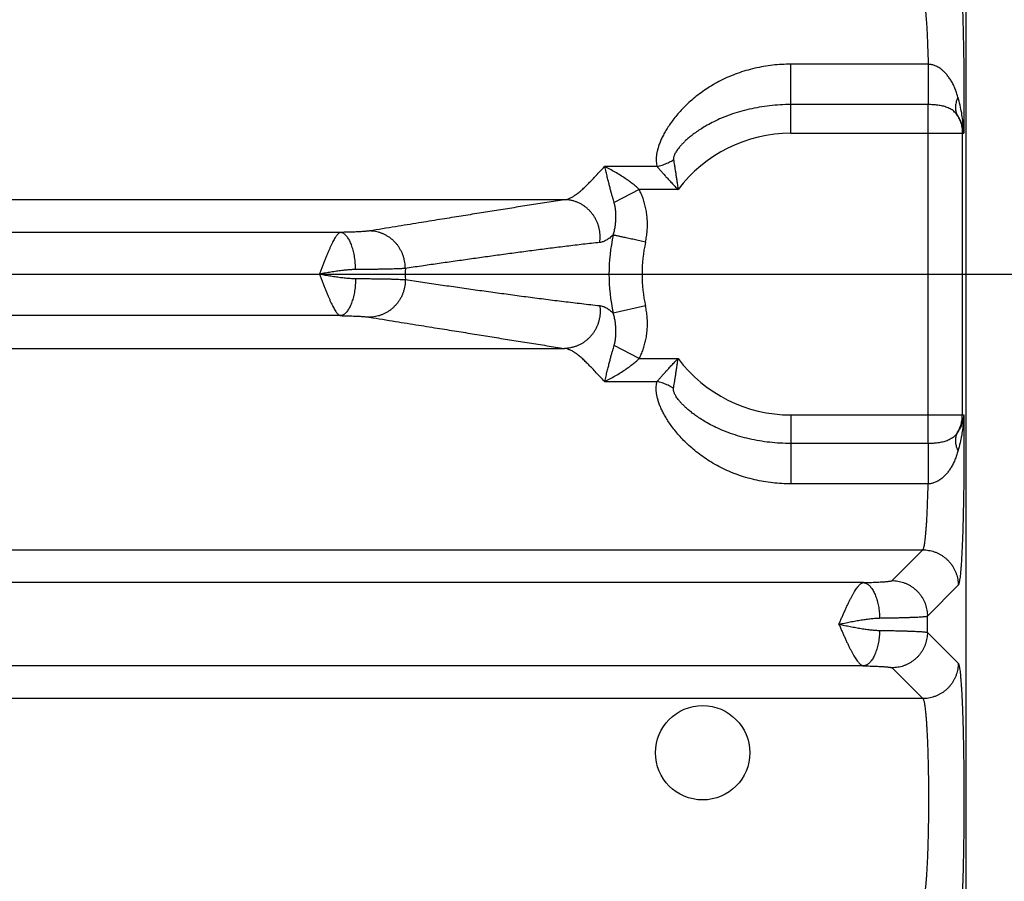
# Model space of a CAD drawing. Header units: inches. Extents: x 0 to 22, y 0 to 17.
# Tile 12 of 49: x 4.7 to 5.8, y 4.6 to 5.6. Entities that reach past the tile are written whole.
import ezdxf

# ---------------------------------------------------------------- set-up
doc = ezdxf.new("R2010")
doc.units = ezdxf.units.IN
doc.header["$LTSCALE"] = 1.21
doc.header["$MEASUREMENT"] = 0
doc.layers.get('0').update_dxf_attribs({"linetype": 'CONTINUOUS'})
doc.layers.add('DIMENSIONS', color=7, linetype='CONTINUOUS')
doc.styles.get("Standard").update_dxf_attribs({"font": 'txt', "width": 0.8})
doc.dimstyles.new('DIMSTYLE_1', dxfattribs={"dimtxt": 0.125, "dimasz": 0.18, "dimexe": 0.18, "dimexo": 0.0625, "dimgap": 0.09, "dimtad": 0, "dimtih": 1, "dimtoh": 1, "dimdec": 3, "dimzin": 4, "dimdsep": 46, "dimtxsty": 'STANDARD', "dimblk": '_FILLED', "dimblk1": '_FILLED', "dimblk2": '_FILLED', "dimcen": 0.09, "dimadec": 0, "dimazin": 0, "dimtp": 0.01, "dimtm": 0.01, "dimtfac": 1, "dimtdec": 3, "dimtofl": 0, "dimtmove": 0, "dimatfit": 3, "dimldrblk": '_FILLED', "dimfxl": 1, "dimtolj": 1, "dimtzin": 4, "dimarcsym": 0})

# ---------------------------------------------------------------- blocks, each defined once
blk = doc.blocks.new('_FILLED')
at = {"color": 0, "linetype": 'BYBLOCK'}
blk.add_solid([(0, 0), (-1, 0.1736), (-1, -0.1736)], dxfattribs=at)
blk = doc.blocks.new('*D1')
at = {"layer": 'DIMENSIONS', "color": 2, "linetype": 'CONTINUOUS'}
for p, q in [((5.7041, 7.102), (7.4016, 7.102)), ((7.2766, 7.102), (7.2766, 6.0363)), ((7.2766, 3.557), (7.2766, 5.7863)), ((5.7392, 3.557), (7.4016, 3.557))]:
    blk.add_line(p, q, dxfattribs=at)
at = {"layer": 'DIMENSIONS', "color": 2, "linetype": 'CONTINUOUS', "xscale": 0.18, "yscale": 0.18, "zscale": 0.18}
for p, rotation in [((7.2766, 7.102), 90), ((7.2766, 3.557), 270)]:
    blk.add_blockref('_FILLED', p, dxfattribs=dict(at, rotation=rotation))
at = {"layer": 'DIMENSIONS', "color": 2, "linetype": 'CONTINUOUS', "width": 0.8}
for s, p in [('[', (7.2391, 5.8488)), (']', (7.8391, 5.8488)), ('3.545', (6.6141, 5.8488)), ('90.04', (7.3391, 5.8488))]:
    blk.add_text(s, height=0.125, dxfattribs=at).set_placement(p)
blk = doc.blocks.new('*D4')
at = {"layer": 'DIMENSIONS', "color": 2, "linetype": 'CONTINUOUS'}
for p, q in [((4.1046, 5.292), (6.6516, 5.292)), ((6.5266, 5.292), (6.5266, 4.5421)), ((6.5266, 3.557), (6.5266, 4.2921)), ((5.7392, 3.557), (6.6516, 3.557))]:
    blk.add_line(p, q, dxfattribs=at)
at = {"layer": 'DIMENSIONS', "color": 2, "linetype": 'CONTINUOUS', "xscale": 0.18, "yscale": 0.18, "zscale": 0.18}
for p, rotation in [((6.5266, 5.292), 90), ((6.5266, 3.557), 270)]:
    blk.add_blockref('_FILLED', p, dxfattribs=dict(at, rotation=rotation))
at = {"layer": 'DIMENSIONS', "color": 2, "linetype": 'CONTINUOUS', "width": 0.8}
for s, p in [('[', (6.4891, 4.3546)), (']', (7.0891, 4.3546)), ('1.735', (5.8641, 4.3546)), ('44.07', (6.5891, 4.3546))]:
    blk.add_text(s, height=0.125, dxfattribs=at).set_placement(p)

msp = doc.modelspace()

# ---------------------------------------------------------------- linework, layer by layer
at = {"color": 7, "linetype": 'CONTINUOUS'}
for p, q in [((5.7766, 3.6569), (5.7766, 6.9396)), ((5.7335, 5.5287), (5.5786, 5.5287)), ((5.5786, 5.4509), (5.5786, 5.5287)), ((5.7336, 5.4832), (5.5786, 5.4832)), ((5.7336, 5.1009), (5.7336, 5.4832)), ((5.5786, 5.4509), (5.7737, 5.4509)), ((5.7721, 5.1331), (5.7721, 5.4509)), ((5.4277, 5.4132), (5.3685, 5.4132)), ((5.4075, 5.3874), (5.3792, 5.3727)), ((5.4514, 5.3874), (5.4075, 5.3874)), ((5.3232, 5.3759), (4.257, 5.3759)), ((5.0706, 5.339), (4.2415, 5.339)), ((5.4146, 5.256), (5.3782, 5.248)), ((5.0706, 5.2451), (4.2415, 5.2451)), ((5.4075, 5.1967), (5.3792, 5.2114)), ((4.257, 5.2081), (5.3232, 5.2081)), ((5.4075, 5.1967), (5.4514, 5.1967)), ((5.3685, 5.1708), (5.4277, 5.1708)), ((5.5786, 5.1331), (5.7737, 5.1331)), ((5.5786, 5.1331), (5.5786, 5.0553)), ((5.7336, 5.1009), (5.5786, 5.1009)), ((5.7335, 5.0553), (5.5786, 5.0553)), ((2.3567, 4.9809), (5.7275, 4.9809)), ((5.6928, 4.9462), (5.7275, 4.9809)), ((5.6604, 4.944), (2.4238, 4.944)), ((5.7327, 4.9062), (5.7675, 4.941)), ((5.7327, 4.8878), (5.7327, 4.9062)), ((5.7327, 4.8878), (5.7675, 4.8531)), ((5.6604, 4.8501), (2.4238, 4.8501)), ((5.6928, 4.8479), (5.7275, 4.8131)), ((5.7275, 4.8131), (2.3567, 4.8131))]:
    msp.add_line(p, q, dxfattribs=at)
msp.add_circle((5.4791, 4.752), 0.0532, dxfattribs=at)
for radius, start, end in [(0.1589, 90, 143.1411), (0.2052, 167.6106, 192.39), (0.1679, 167.6097, 192.3902), (0.435, 179.1688, 180.8312), (0.1589, 216.8589, 270)]:
    msp.add_arc((5.5786, 5.292), radius, start, end, dxfattribs=at)
for points, knots in [([(5.7675, 5.6431), (5.7677, 5.6429), (5.768, 5.6422), (5.7683, 5.641), (5.7687, 5.6391), (5.7691, 5.6367), (5.7695, 5.6338), (5.7699, 5.6302), (5.7703, 5.6262), (5.7706, 5.6216), (5.771, 5.6166), (5.7713, 5.611), (5.7716, 5.605), (5.7719, 5.5986), (5.7722, 5.5918), (5.7725, 5.5845), (5.7727, 5.5769), (5.7729, 5.569), (5.7731, 5.5608), (5.7733, 5.5523), (5.7735, 5.5435), (5.7736, 5.5346), (5.7737, 5.5255), (5.7738, 5.5163), (5.7738, 5.5069), (5.7739, 5.4975), (5.7739, 5.488), (5.7739, 5.4786), (5.7738, 5.4693), (5.7738, 5.4601), (5.7737, 5.454), (5.7737, 5.4509)], [0, 0, 0, 0, 0.004148, 0.011013, 0.020751, 0.033399, 0.048939, 0.067322, 0.088463, 0.112264, 0.138627, 0.167463, 0.198683, 0.232184, 0.267839, 0.305514, 0.345056, 0.386307, 0.429108, 0.473284, 0.518658, 0.565082, 0.612415, 0.660508, 0.709187, 0.758215, 0.807345, 0.856329, 0.904921, 0.952885, 1, 1, 1, 1]), ([(5.7275, 5.6031), (5.7277, 5.603), (5.728, 5.6024), (5.7284, 5.6014), (5.7289, 5.5998), (5.7293, 5.5978), (5.7297, 5.5954), (5.7301, 5.5925), (5.7305, 5.5891), (5.7308, 5.5853), (5.7312, 5.5812), (5.7315, 5.5766), (5.7319, 5.5716), (5.7322, 5.5663), (5.7324, 5.5607), (5.7327, 5.5548), (5.7329, 5.5486), (5.7332, 5.5422), (5.7334, 5.5355), (5.7335, 5.531), (5.7335, 5.5287)], [0, 0, 0, 0, 0.009555, 0.024717, 0.045896, 0.073158, 0.106459, 0.145706, 0.190766, 0.24146, 0.297567, 0.358856, 0.425078, 0.495945, 0.571127, 0.650282, 0.733085, 0.819202, 0.90829, 1, 1, 1, 1]), ([(5.5786, 5.5287), (5.5752, 5.5287), (5.5683, 5.5285), (5.5581, 5.5277), (5.5479, 5.5262), (5.5378, 5.5242), (5.5279, 5.5216), (5.5182, 5.5184), (5.5088, 5.5147), (5.4997, 5.5104), (5.4911, 5.5058), (5.483, 5.5007), (5.4755, 5.4954), (5.4685, 5.4898), (5.4622, 5.4842), (5.4564, 5.4785), (5.4512, 5.4728), (5.4466, 5.4672), (5.4426, 5.4618), (5.4391, 5.4565), (5.4361, 5.4514), (5.4335, 5.4466), (5.4315, 5.4419), (5.4298, 5.4375), (5.4285, 5.4334), (5.4275, 5.4295), (5.4269, 5.4258), (5.4267, 5.4223), (5.4267, 5.4191), (5.4271, 5.4161), (5.4275, 5.4142), (5.4277, 5.4132)], [0, 0, 0, 0, 0.048856, 0.09793, 0.147087, 0.196207, 0.245178, 0.293875, 0.342148, 0.389804, 0.436571, 0.48217, 0.526341, 0.568855, 0.609521, 0.648203, 0.684805, 0.719271, 0.751581, 0.781761, 0.80986, 0.835957, 0.860137, 0.88252, 0.903228, 0.922382, 0.940141, 0.956617, 0.971983, 0.986403, 1, 1, 1, 1]), ([(5.7672, 5.4916), (5.7667, 5.4933), (5.7656, 5.4968), (5.7637, 5.5018), (5.7615, 5.5065), (5.7591, 5.5108), (5.7565, 5.5145), (5.754, 5.5177), (5.7515, 5.5203), (5.7491, 5.5224), (5.7468, 5.5242), (5.7446, 5.5255), (5.7425, 5.5266), (5.7406, 5.5274), (5.7387, 5.528), (5.737, 5.5284), (5.7352, 5.5286), (5.7341, 5.5287), (5.7335, 5.5287)], [0, 0, 0, 0, 0.101361, 0.202017, 0.300086, 0.393367, 0.478866, 0.55498, 0.622211, 0.682056, 0.735559, 0.783598, 0.826839, 0.865969, 0.901844, 0.935435, 0.967781, 1, 1, 1, 1]), ([(5.7335, 5.5287), (5.7335, 5.5277), (5.7335, 5.5256), (5.7335, 5.5225), (5.7335, 5.5193), (5.7335, 5.5161), (5.7335, 5.5128), (5.7335, 5.5096), (5.7335, 5.5065), (5.7335, 5.5034), (5.7335, 5.5003), (5.7335, 5.4974), (5.7335, 5.4946), (5.7335, 5.492), (5.7335, 5.4895), (5.7336, 5.4872), (5.7336, 5.4851), (5.7336, 5.4838), (5.7336, 5.4832)], [0, 0, 0, 0, 0.067597, 0.13678, 0.207054, 0.277926, 0.348897, 0.41947, 0.489149, 0.557444, 0.623876, 0.687979, 0.749302, 0.807415, 0.86191, 0.912403, 0.958542, 1, 1, 1, 1]), ([(5.7672, 5.4916), (5.7668, 5.4908), (5.7661, 5.4892), (5.7653, 5.4867), (5.7647, 5.4842), (5.7643, 5.4818), (5.7642, 5.4795), (5.7644, 5.4772), (5.7648, 5.4751), (5.7655, 5.473), (5.7661, 5.4717), (5.7664, 5.4711)], [0, 0, 0, 0, 0.1276, 0.250582, 0.368938, 0.482797, 0.592438, 0.698303, 0.800995, 0.901267, 1, 1, 1, 1]), ([(5.7737, 5.4509), (5.7736, 5.4533), (5.7734, 5.4581), (5.7726, 5.4657), (5.7714, 5.474), (5.7696, 5.4827), (5.768, 5.4886), (5.7672, 5.4916)], [0, 0, 0, 0, 0.167565, 0.353758, 0.556285, 0.77264, 1, 1, 1, 1]), ([(5.5786, 5.4832), (5.5746, 5.4832), (5.5666, 5.483), (5.5547, 5.482), (5.543, 5.4803), (5.5317, 5.4781), (5.5208, 5.4752), (5.5104, 5.4719), (5.5007, 5.4681), (5.492, 5.4641), (5.4844, 5.4601), (5.4779, 5.4562), (5.4723, 5.4525), (5.4675, 5.449), (5.4635, 5.4457), (5.46, 5.4427), (5.4571, 5.4399), (5.4546, 5.4372), (5.4526, 5.4348), (5.4509, 5.4326), (5.4495, 5.4306), (5.4483, 5.4288), (5.4475, 5.4271), (5.4469, 5.4256), (5.4465, 5.4242), (5.4462, 5.423), (5.4462, 5.422), (5.4462, 5.4214), (5.4463, 5.4211)], [0, 0, 0, 0, 0.077979, 0.155413, 0.231858, 0.306886, 0.380064, 0.450913, 0.518696, 0.581473, 0.637388, 0.686362, 0.729347, 0.767292, 0.800805, 0.830419, 0.856616, 0.879779, 0.900243, 0.918276, 0.934127, 0.948016, 0.960151, 0.970677, 0.979733, 0.987503, 0.994189, 1, 1, 1, 1]), ([(5.7664, 5.4711), (5.766, 5.4718), (5.765, 5.4731), (5.7634, 5.4748), (5.7616, 5.4764), (5.7595, 5.4778), (5.7573, 5.479), (5.7549, 5.48), (5.7524, 5.4809), (5.7498, 5.4816), (5.7472, 5.4821), (5.7445, 5.4825), (5.7417, 5.4828), (5.739, 5.483), (5.7363, 5.4832), (5.7345, 5.4832), (5.7336, 5.4832)], [0, 0, 0, 0, 0.064445, 0.12983, 0.196393, 0.264332, 0.333799, 0.404827, 0.477287, 0.550937, 0.625418, 0.700332, 0.775356, 0.850374, 0.925302, 1, 1, 1, 1]), ([(5.7737, 5.4509), (5.7736, 5.4523), (5.7732, 5.4551), (5.7723, 5.4592), (5.7708, 5.4633), (5.7689, 5.4673), (5.7673, 5.4699), (5.7664, 5.4711)], [0, 0, 0, 0, 0.189277, 0.384987, 0.585941, 0.791218, 1, 1, 1, 1]), ([(5.7664, 5.4711), (5.7669, 5.4704), (5.7678, 5.4688), (5.7689, 5.4664), (5.7699, 5.4639), (5.7707, 5.4614), (5.7713, 5.4588), (5.7718, 5.4562), (5.772, 5.4536), (5.7721, 5.4518), (5.7721, 5.4509)], [0, 0, 0, 0, 0.125892, 0.251288, 0.37628, 0.501046, 0.625791, 0.750517, 0.875229, 1, 1, 1, 1]), ([(5.3232, 5.3759), (5.3242, 5.3761), (5.3263, 5.3765), (5.3294, 5.3776), (5.3326, 5.3793), (5.3359, 5.3814), (5.3394, 5.384), (5.343, 5.3871), (5.3467, 5.3906), (5.3506, 5.3945), (5.3548, 5.3988), (5.3591, 5.4034), (5.3637, 5.4082), (5.3669, 5.4116), (5.3685, 5.4132)], [0, 0, 0, 0, 0.050817, 0.105896, 0.166113, 0.232247, 0.304841, 0.384165, 0.470347, 0.563392, 0.663155, 0.769416, 0.881837, 1, 1, 1, 1]), ([(5.3792, 5.3727), (5.3789, 5.3737), (5.3783, 5.3759), (5.3773, 5.3793), (5.3762, 5.3831), (5.3751, 5.3871), (5.374, 5.3916), (5.3728, 5.3964), (5.3715, 5.4016), (5.3701, 5.4073), (5.3691, 5.4112), (5.3685, 5.4132)], [0, 0, 0, 0, 0.077539, 0.162404, 0.254855, 0.355396, 0.464262, 0.582013, 0.709539, 0.848448, 1, 1, 1, 1]), ([(5.4075, 5.3874), (5.4065, 5.3884), (5.4043, 5.3904), (5.4006, 5.3935), (5.3963, 5.3967), (5.3915, 5.4001), (5.3861, 5.4035), (5.3803, 5.4069), (5.3744, 5.4102), (5.3705, 5.4123), (5.3685, 5.4132)], [0, 0, 0, 0, 0.092193, 0.194121, 0.307272, 0.432989, 0.570314, 0.715405, 0.861144, 1, 1, 1, 1]), ([(5.4277, 5.4132), (5.4287, 5.4135), (5.4305, 5.4139), (5.4333, 5.4148), (5.436, 5.4158), (5.4387, 5.4169), (5.4413, 5.4182), (5.4438, 5.4195), (5.4455, 5.4205), (5.4463, 5.4211)], [0, 0, 0, 0, 0.141668, 0.284523, 0.428096, 0.571909, 0.715482, 0.858335, 1, 1, 1, 1]), ([(5.4277, 5.4132), (5.4284, 5.4124), (5.43, 5.4106), (5.4323, 5.4079), (5.4349, 5.4049), (5.4378, 5.4017), (5.4409, 5.3983), (5.4442, 5.3948), (5.4477, 5.3911), (5.4502, 5.3886), (5.4514, 5.3874)], [0, 0, 0, 0, 0.09462, 0.198418, 0.311286, 0.432959, 0.563045, 0.701145, 0.846941, 1, 1, 1, 1]), ([(5.4463, 5.4211), (5.4464, 5.42), (5.4468, 5.4179), (5.4473, 5.4145), (5.4479, 5.4107), (5.4485, 5.4067), (5.4492, 5.4023), (5.4499, 5.3977), (5.4507, 5.3926), (5.4512, 5.3891), (5.4514, 5.3874)], [0, 0, 0, 0, 0.092173, 0.193177, 0.303373, 0.423044, 0.552343, 0.691422, 0.840577, 1, 1, 1, 1]), ([(5.4146, 5.3281), (5.4151, 5.3302), (5.4158, 5.3344), (5.4166, 5.3407), (5.4168, 5.3471), (5.4167, 5.3534), (5.4161, 5.3596), (5.4151, 5.3657), (5.4137, 5.3715), (5.412, 5.3771), (5.41, 5.3824), (5.4084, 5.3857), (5.4075, 5.3874)], [0, 0, 0, 0, 0.105666, 0.210989, 0.315656, 0.419365, 0.521825, 0.622731, 0.721583, 0.817788, 0.91077, 1, 1, 1, 1]), ([(5.3232, 5.3759), (5.3165, 5.3749), (5.3033, 5.3728), (5.2834, 5.3697), (5.2637, 5.3665), (5.244, 5.3634), (5.2241, 5.3602), (5.2035, 5.3569), (5.1817, 5.3534), (5.1579, 5.3495), (5.1315, 5.3453), (5.113, 5.3422), (5.1032, 5.3407)], [0, 0, 0, 0, 0.090598, 0.18086, 0.270653, 0.35986, 0.449365, 0.541895, 0.640351, 0.747618, 0.866553, 1, 1, 1, 1]), ([(5.363, 5.3276), (5.3632, 5.3288), (5.3634, 5.3312), (5.3635, 5.3348), (5.3632, 5.3384), (5.3627, 5.3419), (5.3619, 5.3454), (5.3608, 5.3488), (5.3594, 5.3521), (5.3577, 5.3553), (5.3558, 5.3583), (5.3537, 5.3611), (5.3513, 5.3638), (5.3487, 5.3662), (5.346, 5.3684), (5.343, 5.3703), (5.34, 5.372), (5.3368, 5.3734), (5.3335, 5.3745), (5.3301, 5.3753), (5.3267, 5.3758), (5.3243, 5.3759), (5.3232, 5.3759)], [0, 0, 0, 0, 0.050572, 0.101213, 0.151898, 0.202598, 0.253287, 0.303937, 0.354523, 0.405019, 0.455405, 0.505661, 0.555773, 0.605729, 0.655523, 0.705154, 0.754624, 0.803942, 0.85312, 0.902175, 0.951127, 1, 1, 1, 1]), ([(5.3782, 5.3361), (5.3787, 5.3376), (5.3795, 5.3409), (5.3805, 5.3459), (5.3811, 5.3509), (5.3813, 5.3559), (5.3812, 5.3607), (5.3808, 5.3651), (5.3801, 5.3691), (5.3795, 5.3716), (5.3792, 5.3727)], [0, 0, 0, 0, 0.133583, 0.271327, 0.409726, 0.545436, 0.67513, 0.795975, 0.905263, 1, 1, 1, 1]), ([(5.0706, 5.339), (5.0702, 5.3389), (5.0695, 5.3387), (5.0684, 5.338), (5.0674, 5.337), (5.0662, 5.3356), (5.065, 5.334), (5.0638, 5.3321), (5.0626, 5.3299), (5.0613, 5.3274), (5.0599, 5.3246), (5.0586, 5.3217), (5.0572, 5.3185), (5.0558, 5.3151), (5.0543, 5.3115), (5.0529, 5.3078), (5.0514, 5.3039), (5.0499, 5.3), (5.0484, 5.296), (5.0475, 5.2934), (5.0469, 5.292)], [0, 0, 0, 0, 0.019764, 0.043294, 0.070836, 0.103268, 0.140936, 0.183648, 0.23138, 0.283991, 0.341206, 0.402729, 0.468214, 0.537271, 0.609471, 0.684318, 0.761298, 0.839897, 0.919598, 1, 1, 1, 1]), ([(5.1032, 5.3407), (5.1028, 5.3406), (5.1019, 5.3405), (5.1003, 5.3403), (5.0984, 5.3401), (5.0963, 5.34), (5.0938, 5.3398), (5.0911, 5.3397), (5.0882, 5.3395), (5.085, 5.3394), (5.0817, 5.3393), (5.0781, 5.3392), (5.0744, 5.3391), (5.0719, 5.339), (5.0706, 5.339)], [0, 0, 0, 0, 0.039047, 0.08735, 0.144802, 0.211131, 0.28594, 0.368779, 0.459107, 0.556304, 0.659722, 0.76866, 0.882344, 1, 1, 1, 1]), ([(5.0875, 5.2971), (5.0875, 5.2983), (5.0874, 5.3006), (5.0872, 5.3042), (5.0869, 5.3076), (5.0864, 5.311), (5.0858, 5.3143), (5.0851, 5.3175), (5.0843, 5.3206), (5.0834, 5.3234), (5.0824, 5.3261), (5.0813, 5.3286), (5.0802, 5.3308), (5.079, 5.3328), (5.0777, 5.3345), (5.0763, 5.336), (5.075, 5.3372), (5.0735, 5.3381), (5.0721, 5.3387), (5.0711, 5.3389), (5.0706, 5.339)], [0, 0, 0, 0, 0.074354, 0.14832, 0.221452, 0.293311, 0.363474, 0.431538, 0.497124, 0.559885, 0.619514, 0.675751, 0.728393, 0.77731, 0.822461, 0.863918, 0.901897, 0.936793, 0.969216, 1, 1, 1, 1]), ([(5.1436, 5.2983), (5.1436, 5.2995), (5.1435, 5.3018), (5.1431, 5.3052), (5.1424, 5.3086), (5.1415, 5.312), (5.1403, 5.3152), (5.1388, 5.3183), (5.1371, 5.3213), (5.1352, 5.3242), (5.133, 5.3268), (5.1306, 5.3293), (5.1281, 5.3316), (5.1254, 5.3336), (5.1225, 5.3354), (5.1195, 5.337), (5.1164, 5.3383), (5.1132, 5.3393), (5.1099, 5.3401), (5.1066, 5.3405), (5.1044, 5.3406), (5.1032, 5.3407)], [0, 0, 0, 0, 0.053337, 0.106699, 0.160064, 0.213404, 0.266696, 0.319916, 0.373043, 0.426059, 0.478946, 0.531694, 0.584292, 0.636736, 0.689026, 0.741164, 0.79316, 0.845024, 0.896772, 0.948424, 1, 1, 1, 1]), ([(5.3782, 5.336), (5.3775, 5.3354), (5.3762, 5.3343), (5.3743, 5.3327), (5.3723, 5.3313), (5.3704, 5.3302), (5.3686, 5.3292), (5.3667, 5.3285), (5.3649, 5.3279), (5.3636, 5.3277), (5.363, 5.3276)], [0, 0, 0, 0, 0.152291, 0.295523, 0.429868, 0.555787, 0.674114, 0.786443, 0.894476, 1, 1, 1, 1]), ([(5.4146, 5.3281), (5.4135, 5.3283), (5.4113, 5.3288), (5.4081, 5.3295), (5.4049, 5.3302), (5.4017, 5.3309), (5.3987, 5.3315), (5.3958, 5.3322), (5.393, 5.3328), (5.3904, 5.3334), (5.388, 5.3339), (5.3858, 5.3344), (5.3838, 5.3348), (5.382, 5.3352), (5.3805, 5.3355), (5.3793, 5.3358), (5.3785, 5.336), (5.3782, 5.3361)], [0, 0, 0, 0, 0.090231, 0.179774, 0.267947, 0.354081, 0.43752, 0.517629, 0.593799, 0.66545, 0.732038, 0.793055, 0.848036, 0.896563, 0.938268, 0.972832, 1, 1, 1, 1]), ([(5.363, 5.3276), (5.3568, 5.327), (5.3444, 5.3256), (5.3258, 5.3234), (5.3073, 5.3211), (5.2888, 5.3187), (5.2705, 5.3163), (5.2523, 5.3138), (5.2341, 5.3113), (5.2159, 5.3088), (5.1978, 5.3062), (5.1797, 5.3036), (5.1617, 5.301), (5.1496, 5.2992), (5.1436, 5.2983)], [0, 0, 0, 0, 0.08466, 0.16933, 0.253747, 0.337643, 0.420888, 0.503872, 0.586945, 0.669916, 0.752563, 0.834999, 0.917415, 1, 1, 1, 1]), ([(5.0875, 5.2971), (5.086, 5.2971), (5.0826, 5.297), (5.0774, 5.2966), (5.0718, 5.2959), (5.0658, 5.2951), (5.0596, 5.2942), (5.0533, 5.2931), (5.0491, 5.2924), (5.0469, 5.292)], [0, 0, 0, 0, 0.11648, 0.244979, 0.383708, 0.530543, 0.683553, 0.84067, 1, 1, 1, 1]), ([(5.0469, 5.292), (5.0475, 5.2907), (5.0484, 5.288), (5.0499, 5.284), (5.0514, 5.2801), (5.0529, 5.2763), (5.0543, 5.2726), (5.0558, 5.269), (5.0572, 5.2656), (5.0586, 5.2624), (5.0599, 5.2594), (5.0613, 5.2567), (5.0625, 5.2542), (5.0638, 5.252), (5.065, 5.25), (5.0662, 5.2484), (5.0673, 5.2471), (5.0684, 5.2461), (5.0695, 5.2454), (5.0702, 5.2451), (5.0706, 5.2451)], [0, 0, 0, 0, 0.080325, 0.160068, 0.238663, 0.315615, 0.390423, 0.462586, 0.531623, 0.597106, 0.658633, 0.71585, 0.768442, 0.816158, 0.858889, 0.89651, 0.92895, 0.95665, 0.980219, 1, 1, 1, 1]), ([(5.0469, 5.292), (5.0491, 5.2917), (5.0533, 5.2909), (5.0596, 5.2899), (5.0658, 5.2889), (5.0717, 5.2881), (5.0774, 5.2875), (5.0826, 5.2871), (5.086, 5.287), (5.0875, 5.287)], [0, 0, 0, 0, 0.15929, 0.316134, 0.469038, 0.616053, 0.755021, 0.883573, 1, 1, 1, 1]), ([(5.1436, 5.2983), (5.1429, 5.2983), (5.1414, 5.2982), (5.139, 5.2981), (5.1361, 5.2979), (5.1328, 5.2978), (5.1291, 5.2977), (5.125, 5.2976), (5.1206, 5.2975), (5.1158, 5.2974), (5.1107, 5.2973), (5.1052, 5.2972), (5.0996, 5.2972), (5.0936, 5.2971), (5.0896, 5.2971), (5.0875, 5.2971)], [0, 0, 0, 0, 0.03583, 0.079593, 0.131076, 0.190029, 0.256172, 0.329193, 0.408744, 0.494446, 0.58589, 0.682638, 0.784232, 0.890188, 1, 1, 1, 1]), ([(5.0875, 5.287), (5.0875, 5.2858), (5.0874, 5.2834), (5.0872, 5.2799), (5.0869, 5.2764), (5.0864, 5.273), (5.0858, 5.2697), (5.0851, 5.2665), (5.0843, 5.2635), (5.0834, 5.2606), (5.0824, 5.258), (5.0813, 5.2555), (5.0802, 5.2533), (5.079, 5.2513), (5.0777, 5.2495), (5.0763, 5.248), (5.075, 5.2468), (5.0735, 5.2459), (5.0721, 5.2453), (5.0711, 5.2451), (5.0706, 5.2451)], [0, 0, 0, 0, 0.074355, 0.148322, 0.221454, 0.293314, 0.363478, 0.431542, 0.497128, 0.559889, 0.619518, 0.675754, 0.728395, 0.777312, 0.822462, 0.863919, 0.901898, 0.936794, 0.969216, 1, 1, 1, 1]), ([(5.0875, 5.287), (5.0896, 5.287), (5.0936, 5.2869), (5.0996, 5.2869), (5.1052, 5.2868), (5.1107, 5.2867), (5.1158, 5.2867), (5.1206, 5.2866), (5.125, 5.2865), (5.1291, 5.2864), (5.1328, 5.2862), (5.1361, 5.2861), (5.139, 5.286), (5.1414, 5.2859), (5.1429, 5.2858), (5.1436, 5.2857)], [0, 0, 0, 0, 0.109813, 0.215769, 0.317362, 0.41411, 0.505554, 0.591256, 0.670807, 0.743827, 0.809971, 0.868924, 0.920407, 0.96417, 1, 1, 1, 1]), ([(5.1436, 5.2857), (5.1436, 5.2846), (5.1435, 5.2823), (5.1431, 5.2788), (5.1424, 5.2754), (5.1415, 5.2721), (5.1403, 5.2689), (5.1388, 5.2657), (5.1371, 5.2627), (5.1352, 5.2599), (5.133, 5.2572), (5.1306, 5.2548), (5.1281, 5.2525), (5.1254, 5.2504), (5.1225, 5.2486), (5.1195, 5.2471), (5.1164, 5.2458), (5.1132, 5.2448), (5.1099, 5.244), (5.1066, 5.2435), (5.1044, 5.2434), (5.1032, 5.2434)], [0, 0, 0, 0, 0.053337, 0.1067, 0.160065, 0.213406, 0.266698, 0.319919, 0.373046, 0.426062, 0.47895, 0.531697, 0.584295, 0.636739, 0.689029, 0.741167, 0.793162, 0.845026, 0.896774, 0.948425, 1, 1, 1, 1]), ([(5.1436, 5.2857), (5.1502, 5.2847), (5.1633, 5.2828), (5.183, 5.28), (5.2028, 5.2771), (5.2226, 5.2743), (5.2424, 5.2716), (5.2623, 5.2689), (5.2822, 5.2662), (5.3023, 5.2636), (5.3224, 5.2611), (5.3427, 5.2587), (5.3562, 5.2572), (5.363, 5.2564)], [0, 0, 0, 0, 0.090107, 0.180021, 0.270002, 0.360309, 0.450965, 0.541613, 0.632313, 0.723578, 0.815464, 0.907697, 1, 1, 1, 1]), ([(5.363, 5.2564), (5.3632, 5.2552), (5.3634, 5.2529), (5.3635, 5.2493), (5.3632, 5.2457), (5.3627, 5.2422), (5.3619, 5.2387), (5.3608, 5.2352), (5.3594, 5.2319), (5.3577, 5.2288), (5.3558, 5.2258), (5.3537, 5.2229), (5.3513, 5.2203), (5.3487, 5.2179), (5.346, 5.2157), (5.343, 5.2137), (5.34, 5.2121), (5.3368, 5.2107), (5.3335, 5.2096), (5.3301, 5.2088), (5.3267, 5.2083), (5.3243, 5.2081), (5.3232, 5.2081)], [0, 0, 0, 0, 0.050571, 0.101211, 0.151894, 0.202594, 0.253282, 0.303932, 0.354517, 0.405013, 0.455398, 0.505654, 0.555765, 0.605721, 0.655516, 0.705147, 0.754618, 0.803937, 0.853116, 0.902172, 0.951125, 1, 1, 1, 1]), ([(5.363, 5.2564), (5.3636, 5.2564), (5.3648, 5.2562), (5.3666, 5.2556), (5.3684, 5.2549), (5.3703, 5.254), (5.3722, 5.2528), (5.3741, 5.2515), (5.3762, 5.2498), (5.3775, 5.2486), (5.3782, 5.248)], [0, 0, 0, 0, 0.100851, 0.206036, 0.316772, 0.43415, 0.559311, 0.693967, 0.840111, 1, 1, 1, 1]), ([(5.4075, 5.1967), (5.4084, 5.1983), (5.41, 5.2017), (5.412, 5.2069), (5.4137, 5.2125), (5.4151, 5.2184), (5.4161, 5.2244), (5.4167, 5.2307), (5.4168, 5.237), (5.4166, 5.2434), (5.4158, 5.2497), (5.4151, 5.2539), (5.4146, 5.256)], [0, 0, 0, 0, 0.089205, 0.182196, 0.278446, 0.377379, 0.478403, 0.581, 0.68481, 0.789486, 0.894672, 1, 1, 1, 1]), ([(5.0706, 5.2451), (5.0719, 5.245), (5.0744, 5.245), (5.0781, 5.2449), (5.0817, 5.2448), (5.085, 5.2447), (5.0882, 5.2445), (5.0911, 5.2444), (5.0938, 5.2443), (5.0963, 5.2441), (5.0984, 5.2439), (5.1003, 5.2438), (5.1019, 5.2436), (5.1028, 5.2435), (5.1032, 5.2434)], [0, 0, 0, 0, 0.117656, 0.23134, 0.340278, 0.443696, 0.540893, 0.631221, 0.714059, 0.788869, 0.855198, 0.91265, 0.960953, 1, 1, 1, 1]), ([(5.3792, 5.2114), (5.3795, 5.2125), (5.3801, 5.215), (5.3808, 5.2189), (5.3812, 5.2234), (5.3813, 5.2281), (5.3811, 5.2331), (5.3805, 5.2382), (5.3795, 5.2432), (5.3787, 5.2464), (5.3782, 5.248)], [0, 0, 0, 0, 0.094958, 0.204244, 0.324976, 0.454538, 0.590167, 0.728545, 0.866312, 1, 1, 1, 1]), ([(5.1032, 5.2434), (5.113, 5.2418), (5.1315, 5.2388), (5.1579, 5.2345), (5.1817, 5.2307), (5.2035, 5.2272), (5.2241, 5.2239), (5.244, 5.2207), (5.2637, 5.2175), (5.2834, 5.2144), (5.3033, 5.2112), (5.3165, 5.2092), (5.3232, 5.2081)], [0, 0, 0, 0, 0.133447, 0.252382, 0.359649, 0.458105, 0.550635, 0.64014, 0.729347, 0.81914, 0.909402, 1, 1, 1, 1]), ([(5.3685, 5.1708), (5.3691, 5.1729), (5.3701, 5.1768), (5.3714, 5.1825), (5.3727, 5.1877), (5.374, 5.1925), (5.3751, 5.1969), (5.3762, 5.201), (5.3773, 5.2048), (5.3783, 5.2082), (5.3789, 5.2103), (5.3792, 5.2114)], [0, 0, 0, 0, 0.150836, 0.290319, 0.418566, 0.536486, 0.645159, 0.745554, 0.837932, 0.922698, 1, 1, 1, 1]), ([(5.3685, 5.1708), (5.3669, 5.1725), (5.3637, 5.1758), (5.3591, 5.1807), (5.3548, 5.1853), (5.3506, 5.1895), (5.3467, 5.1935), (5.3429, 5.197), (5.3393, 5.2001), (5.3359, 5.2027), (5.3326, 5.2048), (5.3294, 5.2064), (5.3263, 5.2076), (5.3242, 5.208), (5.3232, 5.2081)], [0, 0, 0, 0, 0.118146, 0.230673, 0.337124, 0.437094, 0.530282, 0.61654, 0.695825, 0.768301, 0.834316, 0.894375, 0.949273, 1, 1, 1, 1]), ([(5.3685, 5.1708), (5.3705, 5.1718), (5.3744, 5.1739), (5.3803, 5.1771), (5.3861, 5.1805), (5.3915, 5.184), (5.3963, 5.1873), (5.4005, 5.1906), (5.4043, 5.1936), (5.4065, 5.1957), (5.4075, 5.1967)], [0, 0, 0, 0, 0.139246, 0.28463, 0.429228, 0.566381, 0.69219, 0.805524, 0.907646, 1, 1, 1, 1]), ([(5.4277, 5.1708), (5.4284, 5.1717), (5.43, 5.1734), (5.4323, 5.1762), (5.4349, 5.1792), (5.4378, 5.1824), (5.4409, 5.1857), (5.4442, 5.1893), (5.4477, 5.193), (5.4502, 5.1954), (5.4514, 5.1967)], [0, 0, 0, 0, 0.0947, 0.198586, 0.311526, 0.43322, 0.563258, 0.701301, 0.847033, 1, 1, 1, 1]), ([(5.4463, 5.163), (5.4464, 5.164), (5.4468, 5.1662), (5.4473, 5.1696), (5.4479, 5.1733), (5.4485, 5.1774), (5.4492, 5.1817), (5.4499, 5.1864), (5.4507, 5.1914), (5.4512, 5.1949), (5.4514, 5.1967)], [0, 0, 0, 0, 0.092276, 0.193352, 0.3036, 0.423267, 0.552488, 0.691498, 0.840613, 1, 1, 1, 1]), ([(5.5786, 5.0553), (5.5752, 5.0553), (5.5683, 5.0555), (5.5581, 5.0564), (5.5479, 5.0578), (5.5378, 5.0599), (5.5278, 5.0625), (5.5181, 5.0657), (5.5087, 5.0694), (5.4997, 5.0736), (5.4911, 5.0783), (5.483, 5.0834), (5.4754, 5.0887), (5.4685, 5.0943), (5.4621, 5.1), (5.4563, 5.1057), (5.4511, 5.1114), (5.4465, 5.117), (5.4425, 5.1225), (5.439, 5.1278), (5.436, 5.1328), (5.4335, 5.1377), (5.4314, 5.1423), (5.4297, 5.1467), (5.4284, 5.1508), (5.4275, 5.1547), (5.4269, 5.1583), (5.4267, 5.1618), (5.4267, 5.165), (5.4271, 5.168), (5.4275, 5.1699), (5.4277, 5.1708)], [0, 0, 0, 0, 0.048915, 0.098023, 0.147198, 0.196327, 0.245303, 0.294008, 0.342304, 0.389983, 0.436783, 0.482435, 0.526674, 0.569267, 0.610021, 0.648794, 0.685498, 0.720076, 0.752511, 0.7828, 0.810975, 0.837078, 0.861189, 0.883415, 0.903896, 0.922819, 0.94036, 0.956707, 0.971982, 0.986369, 1, 1, 1, 1]), ([(5.4463, 5.163), (5.4455, 5.1635), (5.4438, 5.1645), (5.4413, 5.1659), (5.4387, 5.1671), (5.436, 5.1683), (5.4333, 5.1693), (5.4305, 5.1701), (5.4287, 5.1706), (5.4277, 5.1708)], [0, 0, 0, 0, 0.141653, 0.284496, 0.428061, 0.571871, 0.715448, 0.858313, 1, 1, 1, 1]), ([(5.5786, 5.1009), (5.5746, 5.1009), (5.5666, 5.1011), (5.5548, 5.1021), (5.5431, 5.1037), (5.5318, 5.106), (5.521, 5.1088), (5.5106, 5.1121), (5.5009, 5.1159), (5.4922, 5.1199), (5.4845, 5.1239), (5.4779, 5.1279), (5.4723, 5.1316), (5.4676, 5.1351), (5.4635, 5.1383), (5.46, 5.1414), (5.4571, 5.1442), (5.4546, 5.1468), (5.4526, 5.1492), (5.4508, 5.1514), (5.4494, 5.1535), (5.4483, 5.1553), (5.4475, 5.157), (5.4469, 5.1585), (5.4465, 5.1598), (5.4462, 5.161), (5.4462, 5.1621), (5.4462, 5.1627), (5.4463, 5.163)], [0, 0, 0, 0, 0.077701, 0.154845, 0.231022, 0.305821, 0.378702, 0.449331, 0.517345, 0.580443, 0.636633, 0.685773, 0.728998, 0.767089, 0.8007, 0.830402, 0.856654, 0.879856, 0.900336, 0.918381, 0.934226, 0.948102, 0.960206, 0.970705, 0.979739, 0.987492, 0.994173, 1, 1, 1, 1]), ([(5.7737, 5.1331), (5.7736, 5.1317), (5.7732, 5.129), (5.7723, 5.1248), (5.7708, 5.1207), (5.7689, 5.1167), (5.7673, 5.1142), (5.7664, 5.1129)], [0, 0, 0, 0, 0.189276, 0.385003, 0.58597, 0.791255, 1, 1, 1, 1]), ([(5.7664, 5.1129), (5.7669, 5.1137), (5.7678, 5.1152), (5.7689, 5.1176), (5.7699, 5.1201), (5.7707, 5.1226), (5.7713, 5.1252), (5.7718, 5.1278), (5.772, 5.1305), (5.7721, 5.1322), (5.7721, 5.1331)], [0, 0, 0, 0, 0.125893, 0.251288, 0.37628, 0.501047, 0.625791, 0.750517, 0.875229, 1, 1, 1, 1]), ([(5.7737, 5.1331), (5.7736, 5.1308), (5.7734, 5.1259), (5.7726, 5.1183), (5.7714, 5.1101), (5.7696, 5.1014), (5.768, 5.0955), (5.7672, 5.0924)], [0, 0, 0, 0, 0.167524, 0.353693, 0.556215, 0.772585, 1, 1, 1, 1]), ([(5.7737, 5.1331), (5.7737, 5.1301), (5.7738, 5.124), (5.7738, 5.1148), (5.7739, 5.1054), (5.7739, 5.096), (5.7739, 5.0866), (5.7738, 5.0772), (5.7738, 5.0678), (5.7737, 5.0586), (5.7736, 5.0494), (5.7735, 5.0405), (5.7733, 5.0318), (5.7731, 5.0233), (5.7729, 5.0151), (5.7727, 5.0071), (5.7725, 4.9995), (5.7722, 4.9923), (5.7719, 4.9855), (5.7716, 4.979), (5.7713, 4.973), (5.771, 4.9675), (5.7706, 4.9624), (5.7703, 4.9579), (5.7699, 4.9538), (5.7695, 4.9503), (5.7691, 4.9473), (5.7687, 4.9449), (5.7683, 4.9431), (5.768, 4.9418), (5.7677, 4.9412), (5.7675, 4.941)], [0, 0, 0, 0, 0.047111, 0.095069, 0.143652, 0.192627, 0.241748, 0.29077, 0.339445, 0.387538, 0.434873, 0.481302, 0.52668, 0.570858, 0.613662, 0.654917, 0.694461, 0.732139, 0.767797, 0.8013, 0.832524, 0.861362, 0.887727, 0.911529, 0.932673, 0.951057, 0.966598, 0.979247, 0.988986, 0.995852, 1, 1, 1, 1]), ([(5.7664, 5.1129), (5.766, 5.1123), (5.765, 5.111), (5.7634, 5.1093), (5.7616, 5.1077), (5.7595, 5.1063), (5.7573, 5.1051), (5.7549, 5.104), (5.7524, 5.1032), (5.7498, 5.1025), (5.7472, 5.102), (5.7445, 5.1015), (5.7417, 5.1012), (5.739, 5.101), (5.7363, 5.1009), (5.7345, 5.1009), (5.7336, 5.1009)], [0, 0, 0, 0, 0.064436, 0.129812, 0.196363, 0.264294, 0.333754, 0.404776, 0.47723, 0.550851, 0.625279, 0.700144, 0.77515, 0.850185, 0.925178, 1, 1, 1, 1]), ([(5.7664, 5.1129), (5.7661, 5.1123), (5.7655, 5.111), (5.7648, 5.109), (5.7644, 5.1068), (5.7642, 5.1046), (5.7643, 5.1022), (5.7647, 5.0998), (5.7653, 5.0974), (5.7661, 5.0949), (5.7668, 5.0933), (5.7672, 5.0924)], [0, 0, 0, 0, 0.098733, 0.199005, 0.301697, 0.407562, 0.517203, 0.631062, 0.749418, 0.8724, 1, 1, 1, 1]), ([(5.7336, 5.1009), (5.7336, 5.1002), (5.7336, 5.0989), (5.7336, 5.0968), (5.7335, 5.0945), (5.7335, 5.0921), (5.7335, 5.0894), (5.7335, 5.0866), (5.7335, 5.0837), (5.7335, 5.0807), (5.7335, 5.0776), (5.7335, 5.0744), (5.7335, 5.0712), (5.7335, 5.068), (5.7335, 5.0648), (5.7335, 5.0616), (5.7335, 5.0584), (5.7335, 5.0564), (5.7335, 5.0553)], [0, 0, 0, 0, 0.041458, 0.087597, 0.13809, 0.192584, 0.250697, 0.31202, 0.376122, 0.442554, 0.510849, 0.580528, 0.651101, 0.722072, 0.792944, 0.863218, 0.932401, 1, 1, 1, 1]), ([(5.7672, 5.0924), (5.7667, 5.0907), (5.7656, 5.0873), (5.7637, 5.0823), (5.7615, 5.0776), (5.7591, 5.0733), (5.7566, 5.0696), (5.754, 5.0664), (5.7515, 5.0638), (5.7491, 5.0616), (5.7468, 5.0599), (5.7446, 5.0585), (5.7425, 5.0575), (5.7406, 5.0567), (5.7387, 5.0561), (5.737, 5.0557), (5.7352, 5.0554), (5.7341, 5.0554), (5.7335, 5.0553)], [0, 0, 0, 0, 0.101187, 0.201761, 0.299777, 0.392984, 0.478456, 0.554599, 0.621889, 0.681791, 0.73535, 0.783437, 0.826723, 0.865895, 0.901805, 0.935421, 0.967781, 1, 1, 1, 1]), ([(5.7275, 4.9809), (5.7277, 4.9811), (5.728, 4.9816), (5.7284, 4.9827), (5.7289, 4.9842), (5.7293, 4.9862), (5.7297, 4.9887), (5.7301, 4.9916), (5.7305, 4.9949), (5.7308, 4.9987), (5.7312, 5.0029), (5.7315, 5.0075), (5.7319, 5.0124), (5.7322, 5.0177), (5.7324, 5.0233), (5.7327, 5.0292), (5.7329, 5.0354), (5.7332, 5.0419), (5.7334, 5.0485), (5.7335, 5.053), (5.7335, 5.0553)], [0, 0, 0, 0, 0.009554, 0.024716, 0.045896, 0.073156, 0.106452, 0.14569, 0.19074, 0.241427, 0.297529, 0.358813, 0.425028, 0.495889, 0.571074, 0.650244, 0.733067, 0.819204, 0.908301, 1, 1, 1, 1]), ([(5.7275, 4.9809), (5.7286, 4.9809), (5.7308, 4.9808), (5.7341, 4.9804), (5.7373, 4.9797), (5.7405, 4.9788), (5.7436, 4.9776), (5.7465, 4.9761), (5.7494, 4.9744), (5.752, 4.9725), (5.7546, 4.9704), (5.7569, 4.9681), (5.759, 4.9655), (5.761, 4.9628), (5.7627, 4.96), (5.7641, 4.957), (5.7653, 4.954), (5.7663, 4.9508), (5.767, 4.9476), (5.7674, 4.9443), (5.7675, 4.9421), (5.7675, 4.941)], [0, 0, 0, 0, 0.052604, 0.105216, 0.157836, 0.210463, 0.263096, 0.315735, 0.368379, 0.421026, 0.473675, 0.526324, 0.578973, 0.63162, 0.684264, 0.736903, 0.789537, 0.842164, 0.894784, 0.947396, 1, 1, 1, 1]), ([(5.6328, 4.897), (5.6334, 4.8984), (5.6346, 4.9011), (5.6363, 4.905), (5.6381, 4.909), (5.6398, 4.9128), (5.6415, 4.9165), (5.6432, 4.9201), (5.6448, 4.9235), (5.6465, 4.9267), (5.6481, 4.9297), (5.6496, 4.9325), (5.6511, 4.9349), (5.6526, 4.9371), (5.654, 4.9391), (5.6554, 4.9407), (5.6567, 4.942), (5.6579, 4.943), (5.6592, 4.9437), (5.66, 4.9439), (5.6604, 4.944)], [0, 0, 0, 0, 0.079608, 0.158512, 0.23632, 0.312536, 0.386657, 0.458181, 0.526634, 0.591605, 0.652721, 0.709671, 0.762165, 0.809984, 0.85305, 0.891237, 0.924536, 0.953431, 0.978459, 1, 1, 1, 1]), ([(5.6604, 4.944), (5.6617, 4.944), (5.6642, 4.9441), (5.6679, 4.9442), (5.6715, 4.9443), (5.6748, 4.9444), (5.6779, 4.9446), (5.6807, 4.9447), (5.6833, 4.9449), (5.6856, 4.9451), (5.6876, 4.9452), (5.6892, 4.9454), (5.6906, 4.9456), (5.6916, 4.9458), (5.6923, 4.946), (5.6927, 4.9461), (5.6928, 4.9462)], [0, 0, 0, 0, 0.119141, 0.233742, 0.342844, 0.44556, 0.541059, 0.628583, 0.707653, 0.778005, 0.839323, 0.891206, 0.933307, 0.965392, 0.987447, 1, 1, 1, 1]), ([(5.6604, 4.944), (5.6609, 4.9439), (5.662, 4.9438), (5.6635, 4.9432), (5.6651, 4.9423), (5.6666, 4.9412), (5.668, 4.9398), (5.6694, 4.9381), (5.6707, 4.9362), (5.672, 4.9341), (5.6732, 4.9317), (5.6742, 4.9292), (5.6752, 4.9264), (5.6761, 4.9236), (5.6768, 4.9205), (5.6775, 4.9174), (5.678, 4.9141), (5.6784, 4.9108), (5.6786, 4.9074), (5.6787, 4.9052), (5.6787, 4.904)], [0, 0, 0, 0, 0.03382, 0.068996, 0.106242, 0.146106, 0.188967, 0.235054, 0.284467, 0.337198, 0.393157, 0.45218, 0.514046, 0.578484, 0.645189, 0.713818, 0.784006, 0.855368, 0.927502, 1, 1, 1, 1]), ([(5.6928, 4.9462), (5.6939, 4.9462), (5.6961, 4.9461), (5.6993, 4.9457), (5.7026, 4.945), (5.7057, 4.9441), (5.7088, 4.9429), (5.7118, 4.9414), (5.7146, 4.9397), (5.7173, 4.9378), (5.7198, 4.9357), (5.7222, 4.9333), (5.7243, 4.9308), (5.7262, 4.9281), (5.7279, 4.9253), (5.7294, 4.9223), (5.7306, 4.9192), (5.7315, 4.9161), (5.7322, 4.9128), (5.7326, 4.9095), (5.7327, 4.9073), (5.7327, 4.9062)], [0, 0, 0, 0, 0.052603, 0.105215, 0.157834, 0.210461, 0.263094, 0.315733, 0.368377, 0.421024, 0.473673, 0.526323, 0.578972, 0.63162, 0.684263, 0.736903, 0.789536, 0.842164, 0.894784, 0.947396, 1, 1, 1, 1]), ([(5.6328, 4.897), (5.635, 4.8975), (5.6392, 4.8983), (5.6456, 4.8996), (5.6518, 4.9008), (5.6579, 4.9019), (5.6636, 4.9027), (5.669, 4.9034), (5.674, 4.9039), (5.6772, 4.904), (5.6787, 4.904)], [0, 0, 0, 0, 0.141687, 0.281719, 0.418636, 0.550758, 0.676473, 0.794032, 0.90215, 1, 1, 1, 1]), ([(5.6787, 4.904), (5.6807, 4.9041), (5.6844, 4.9041), (5.6899, 4.9042), (5.6952, 4.9043), (5.7001, 4.9044), (5.7048, 4.9045), (5.7092, 4.9047), (5.7133, 4.9048), (5.717, 4.9049), (5.7203, 4.9051), (5.7233, 4.9052), (5.7259, 4.9054), (5.728, 4.9056), (5.7298, 4.9057), (5.7312, 4.9059), (5.7321, 4.906), (5.7326, 4.9062), (5.7327, 4.9062)], [0, 0, 0, 0, 0.106048, 0.207944, 0.305258, 0.397574, 0.484496, 0.565651, 0.640697, 0.709328, 0.77127, 0.826269, 0.874099, 0.914555, 0.947467, 0.972705, 0.990195, 1, 1, 1, 1]), ([(5.6328, 4.897), (5.6334, 4.8957), (5.6346, 4.893), (5.6363, 4.889), (5.6381, 4.8851), (5.6398, 4.8812), (5.6415, 4.8775), (5.6432, 4.8739), (5.6448, 4.8705), (5.6465, 4.8673), (5.6481, 4.8644), (5.6496, 4.8616), (5.6511, 4.8591), (5.6526, 4.8569), (5.654, 4.855), (5.6554, 4.8534), (5.6567, 4.8521), (5.6579, 4.8511), (5.6592, 4.8504), (5.66, 4.8501), (5.6604, 4.8501)], [0, 0, 0, 0, 0.079546, 0.158497, 0.236315, 0.312517, 0.386613, 0.458113, 0.526553, 0.591524, 0.652646, 0.709596, 0.762079, 0.809876, 0.85292, 0.891123, 0.924434, 0.953321, 0.97841, 1, 1, 1, 1]), ([(5.6328, 4.897), (5.635, 4.8966), (5.6392, 4.8957), (5.6456, 4.8944), (5.6518, 4.8933), (5.6579, 4.8922), (5.6636, 4.8913), (5.669, 4.8906), (5.674, 4.8902), (5.6772, 4.8901), (5.6787, 4.89)], [0, 0, 0, 0, 0.14169, 0.28154, 0.418345, 0.550411, 0.676238, 0.793975, 0.902225, 1, 1, 1, 1]), ([(5.6787, 4.89), (5.6787, 4.8889), (5.6786, 4.8866), (5.6784, 4.8833), (5.678, 4.8799), (5.6775, 4.8767), (5.6768, 4.8735), (5.6761, 4.8705), (5.6752, 4.8676), (5.6742, 4.8649), (5.6732, 4.8623), (5.672, 4.86), (5.6707, 4.8578), (5.6694, 4.8559), (5.668, 4.8543), (5.6666, 4.8529), (5.6651, 4.8517), (5.6635, 4.8509), (5.662, 4.8503), (5.6609, 4.8501), (5.6604, 4.8501)], [0, 0, 0, 0, 0.072498, 0.144632, 0.215994, 0.286182, 0.354812, 0.421516, 0.485955, 0.54782, 0.606842, 0.662801, 0.715533, 0.764945, 0.811032, 0.853894, 0.893758, 0.931004, 0.96618, 1, 1, 1, 1]), ([(5.6787, 4.89), (5.6807, 4.89), (5.6844, 4.8899), (5.6899, 4.8899), (5.6952, 4.8898), (5.7001, 4.8896), (5.7048, 4.8895), (5.7092, 4.8894), (5.7133, 4.8893), (5.717, 4.8891), (5.7203, 4.889), (5.7233, 4.8888), (5.7259, 4.8887), (5.728, 4.8885), (5.7298, 4.8883), (5.7312, 4.8882), (5.7321, 4.888), (5.7326, 4.8879), (5.7327, 4.8878)], [0, 0, 0, 0, 0.106046, 0.207949, 0.305268, 0.397589, 0.484517, 0.565683, 0.640744, 0.709389, 0.771335, 0.826327, 0.874139, 0.914577, 0.947475, 0.972706, 0.990194, 1, 1, 1, 1]), ([(5.7327, 4.8878), (5.7327, 4.8867), (5.7326, 4.8845), (5.7322, 4.8812), (5.7315, 4.878), (5.7306, 4.8748), (5.7294, 4.8718), (5.7279, 4.8688), (5.7262, 4.866), (5.7243, 4.8633), (5.7222, 4.8607), (5.7198, 4.8584), (5.7173, 4.8563), (5.7146, 4.8544), (5.7118, 4.8527), (5.7088, 4.8512), (5.7057, 4.85), (5.7026, 4.849), (5.6993, 4.8484), (5.6961, 4.848), (5.6939, 4.8479), (5.6928, 4.8479)], [0, 0, 0, 0, 0.052604, 0.105216, 0.157836, 0.210463, 0.263097, 0.315736, 0.36838, 0.421027, 0.473676, 0.526326, 0.578975, 0.631622, 0.684266, 0.736905, 0.789538, 0.842165, 0.894785, 0.947397, 1, 1, 1, 1]), ([(5.6604, 4.8501), (5.6617, 4.85), (5.6642, 4.85), (5.6679, 4.8499), (5.6715, 4.8497), (5.6748, 4.8496), (5.6779, 4.8495), (5.6807, 4.8493), (5.6833, 4.8492), (5.6856, 4.849), (5.6876, 4.8488), (5.6892, 4.8486), (5.6906, 4.8485), (5.6916, 4.8483), (5.6923, 4.8481), (5.6927, 4.848), (5.6928, 4.8479)], [0, 0, 0, 0, 0.119071, 0.233636, 0.342715, 0.445414, 0.540918, 0.628481, 0.707605, 0.778001, 0.839334, 0.891215, 0.933307, 0.965381, 0.987445, 1, 1, 1, 1]), ([(5.7675, 4.8531), (5.7675, 4.852), (5.7674, 4.8498), (5.767, 4.8465), (5.7663, 4.8433), (5.7653, 4.8401), (5.7641, 4.837), (5.7627, 4.8341), (5.761, 4.8312), (5.759, 4.8285), (5.7569, 4.826), (5.7546, 4.8237), (5.752, 4.8215), (5.7494, 4.8196), (5.7465, 4.8179), (5.7436, 4.8165), (5.7405, 4.8153), (5.7373, 4.8143), (5.7341, 4.8136), (5.7308, 4.8132), (5.7286, 4.8131), (5.7275, 4.8131)], [0, 0, 0, 0, 0.052604, 0.105216, 0.157836, 0.210463, 0.263097, 0.315736, 0.36838, 0.421027, 0.473676, 0.526325, 0.578974, 0.631621, 0.684265, 0.736904, 0.789537, 0.842164, 0.894784, 0.947396, 1, 1, 1, 1]), ([(5.7675, 4.8531), (5.7677, 4.8529), (5.768, 4.8522), (5.7683, 4.8509), (5.7687, 4.8491), (5.7691, 4.8467), (5.7695, 4.8438), (5.7699, 4.8403), (5.7702, 4.8363), (5.7706, 4.8318), (5.7709, 4.8267), (5.7713, 4.8213), (5.7716, 4.8153), (5.7719, 4.8089), (5.7722, 4.8022), (5.7724, 4.795), (5.7727, 4.7875), (5.7729, 4.7797), (5.7731, 4.7715), (5.7733, 4.7631), (5.7734, 4.7545), (5.7736, 4.7456), (5.7737, 4.7366), (5.7738, 4.7275), (5.7738, 4.7182), (5.7739, 4.7089), (5.7739, 4.6995), (5.7739, 4.6902), (5.7738, 4.6808), (5.7738, 4.6716), (5.7737, 4.6624), (5.7736, 4.6534), (5.7734, 4.6446), (5.7733, 4.6359), (5.7731, 4.6275), (5.7729, 4.6194), (5.7727, 4.6116), (5.7724, 4.604), (5.7722, 4.5969), (5.7719, 4.5901), (5.7716, 4.5837), (5.7713, 4.5778), (5.7709, 4.5723), (5.7706, 4.5673), (5.7702, 4.5628), (5.7699, 4.5588), (5.7695, 4.5553), (5.7691, 4.5524), (5.7687, 4.55), (5.7683, 4.5481), (5.768, 4.5468), (5.7677, 4.5462), (5.7675, 4.546)], [0, 0, 0, 0, 0.002616, 0.006938, 0.013044, 0.020937, 0.030592, 0.041983, 0.055072, 0.069816, 0.086155, 0.104029, 0.123373, 0.144112, 0.16617, 0.189467, 0.213913, 0.239417, 0.265887, 0.293223, 0.321324, 0.350085, 0.379402, 0.409165, 0.439264, 0.469588, 0.500025, 0.530463, 0.560787, 0.590886, 0.620649, 0.649965, 0.678726, 0.706824, 0.734157, 0.760625, 0.786126, 0.810568, 0.833862, 0.855918, 0.876653, 0.895994, 0.913866, 0.930203, 0.944944, 0.95803, 0.969418, 0.979072, 0.986962, 0.993065, 0.997385, 1, 1, 1, 1]), ([(5.7275, 4.8131), (5.7277, 4.813), (5.728, 4.8124), (5.7285, 4.8113), (5.7289, 4.8097), (5.7293, 4.8077), (5.7297, 4.8051), (5.7301, 4.8021), (5.7305, 4.7987), (5.7309, 4.7948), (5.7312, 4.7905), (5.7316, 4.7858), (5.7319, 4.7807), (5.7322, 4.7752), (5.7325, 4.7695), (5.7328, 4.7634), (5.733, 4.757), (5.7332, 4.7504), (5.7334, 4.7435), (5.7336, 4.7365), (5.7337, 4.7293), (5.7338, 4.722), (5.7339, 4.7145), (5.7339, 4.7071), (5.7339, 4.6995), (5.7339, 4.692), (5.7339, 4.6845), (5.7338, 4.6771), (5.7337, 4.6698), (5.7336, 4.6626), (5.7334, 4.6555), (5.7332, 4.6487), (5.733, 4.6421), (5.7328, 4.6357), (5.7325, 4.6296), (5.7322, 4.6238), (5.7319, 4.6184), (5.7316, 4.6133), (5.7312, 4.6086), (5.7309, 4.6043), (5.7305, 4.6004), (5.7301, 4.5969), (5.7297, 4.5939), (5.7293, 4.5914), (5.7289, 4.5893), (5.7285, 4.5877), (5.728, 4.5866), (5.7277, 4.5861), (5.7275, 4.5859)], [0, 0, 0, 0, 0.003203, 0.008313, 0.015468, 0.024692, 0.035967, 0.049257, 0.06451, 0.081663, 0.100644, 0.121371, 0.143753, 0.167693, 0.193086, 0.219822, 0.247782, 0.276845, 0.306882, 0.337764, 0.369353, 0.401513, 0.434102, 0.466979, 0.5, 0.533021, 0.565898, 0.598487, 0.630647, 0.662237, 0.693118, 0.723155, 0.752218, 0.780178, 0.806914, 0.832307, 0.856247, 0.878629, 0.899356, 0.918337, 0.93549, 0.950743, 0.964033, 0.975308, 0.984532, 0.991687, 0.996797, 1, 1, 1, 1])]:
    msp.add_open_spline(points, degree=3, knots=knots, dxfattribs=at)

# ---------------------------------------------------------------- dimensions: what is measured, and where the dimension line sits
at = {"layer": 'DIMENSIONS', "color": 2, "linetype": 'CONTINUOUS'}
for base, p2, picture, middle in [((7.2766, 7.102), (5.7041, 7.102), '*D1', (7.2766, 5.9113)), ((6.5266, 5.292), (4.1046, 5.292), '*D4', (6.5266, 4.4171))]:
    dim = msp.add_linear_dim(base=base, p1=(5.7392, 3.557), p2=p2, angle=90, dimstyle='DIMSTYLE_1', dxfattribs=at)
    dim.commit()
    dim.dimension.update_dxf_attribs({"geometry": picture, "text_midpoint": middle, "dimtype": 160})

doc.saveas('drawing.dxf')
